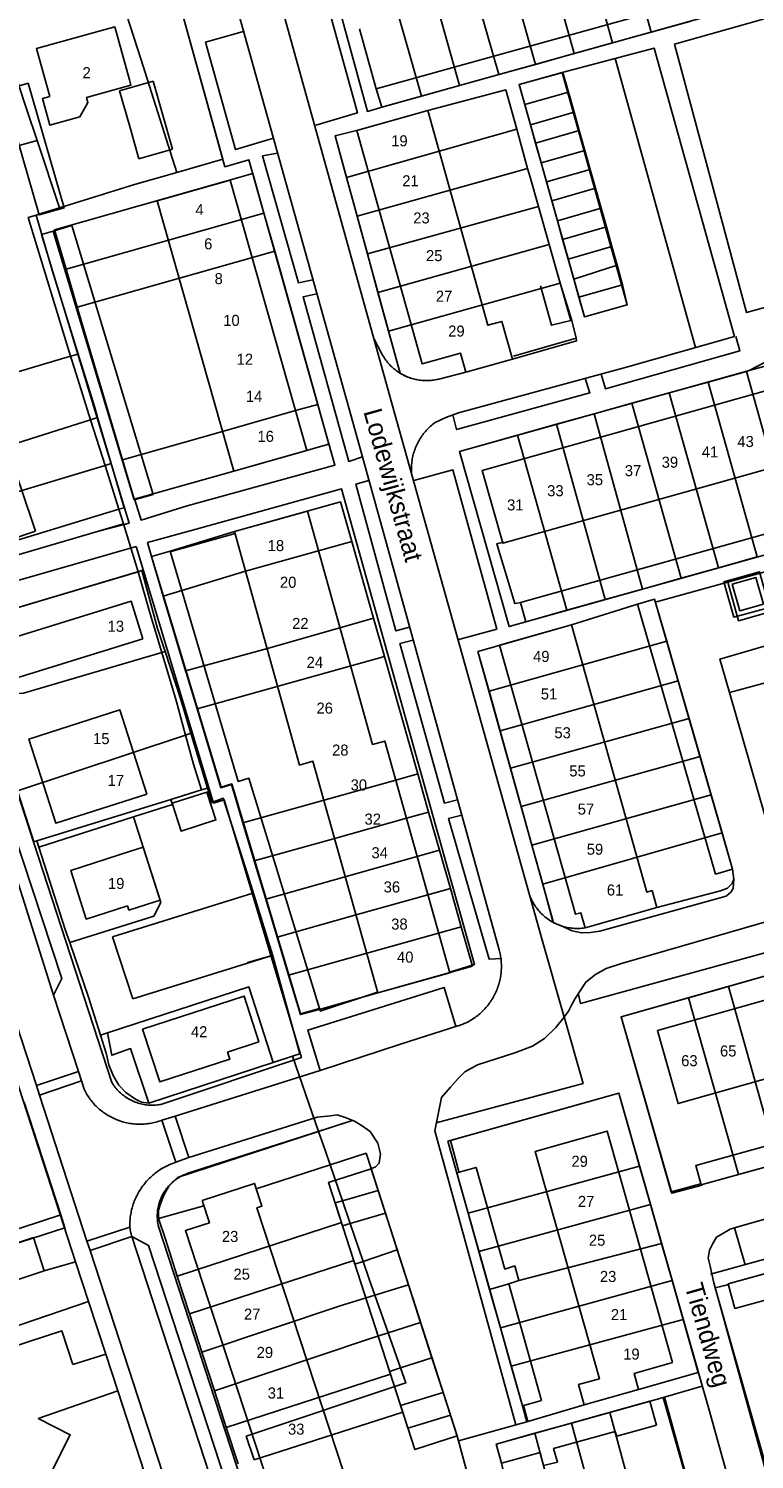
# Model space of a CAD drawing. Extents: x 123992 to 125854, y 449108 to 451911.
# Tile 124 of 175: x 125312 to 125411, y 450633 to 450827. Entities that reach past the tile are written whole.
import ezdxf
from ezdxf.enums import TextEntityAlignment as Align

# ---------------------------------------------------------------- set-up
doc = ezdxf.new("R2010")
doc.units = 0
for name, color, linetype in [('DEFAULT_113', 2, 'CONTINUOUS'), ('DEFAULT_117', 3, 'CONTINUOUS'), ('DEFAULT_21', 8, 'CONTINUOUS'), ('DEFAULT_22', 8, 'CONTINUOUS'), ('DEFAULT_4', 1, 'CONTINUOUS'), ('DEFAULT_6', 1, 'CONTINUOUS'), ('DEFAULT_79', 9, 'CONTINUOUS'), ('DEFAULT_80', 9, 'CONTINUOUS'), ('DEFAULT_99', 9, 'CONTINUOUS')]:
    doc.layers.add(name, color=color, linetype=linetype)

msp = doc.modelspace()

# ---------------------------------------------------------------- linework, layer by layer
at = {"layer": 'DEFAULT_21'}
for points in [[(125390.26, 450850.157), (125396.803, 450826.565)], [(125385, 450848.72), (125391.523, 450825.097)], [(125374.423, 450845.831), (125381.085, 450822.196)], [(125379.738, 450847.283), (125386.342, 450823.657)], [(125369.335, 450844.441), (125376.105, 450820.811)], [(125358.889, 450841.587), (125351.794, 450839.649), (125358.297, 450815.803), (125360.435, 450816.427), (125365.638, 450817.901)], [(125358.889, 450841.587), (125365.638, 450817.901)], [(125364.153, 450843.025), (125370.763, 450819.326)], [(125324.667, 450831.948), (125325.944, 450832.08), (125328.561, 450832.646), (125330.3, 450832.909), (125331.18, 450832.791), (125332.06, 450832.533), (125332.401, 450831.974), (125338.678, 450809.339), (125332.432, 450807.544)], [(125324.667, 450831.948), (125327.569, 450822.931), (125332.432, 450807.544)], [(125307.375, 450830.162), (125312.1, 450816.011), (125313.478, 450811.866)], [(125396.803, 450826.565), (125402.015, 450828.014)], [(125391.523, 450825.097), (125396.803, 450826.565)], [(125386.342, 450823.657), (125391.523, 450825.097)], [(125376.105, 450820.811), (125381.085, 450822.196)], [(125381.085, 450822.196), (125386.342, 450823.657)], [(125370.763, 450819.326), (125376.105, 450820.811)], [(125385.56, 450818.443), (125384.81, 450821.11), (125378.869, 450819.441), (125379.629, 450816.737)], [(125378.546, 450813.402), (125377.068, 450818.733), (125366.483, 450815.938), (125357.003, 450813.262), (125353.906, 450812.495), (125355.453, 450806.842)], [(125365.638, 450817.901), (125370.763, 450819.326)], [(125379.629, 450816.737), (125385.56, 450818.443)], [(125385.56, 450818.443), (125386.331, 450815.702)], [(125379.629, 450816.737), (125380.4, 450813.996)], [(125380.4, 450813.996), (125386.331, 450815.702)], [(125386.331, 450815.702), (125387.027, 450813.229)], [(125355.453, 450806.842), (125378.546, 450813.402)], [(125378.546, 450813.402), (125380.031, 450808.05)], [(125380.4, 450813.996), (125381.096, 450811.522)], [(125381.096, 450811.522), (125387.027, 450813.229)], [(125387.027, 450813.229), (125387.787, 450810.527)], [(125313.478, 450811.866), (125311.052, 450811.168), (125311.128, 450810.899), (125309.415, 450810.432)], [(125313.478, 450811.866), (125316.511, 450802.743)], [(125381.096, 450811.522), (125381.856, 450808.821)], [(125381.856, 450808.821), (125387.787, 450810.527)], [(125387.787, 450810.527), (125388.511, 450807.951)], [(125381.856, 450808.821), (125382.58, 450806.245)], [(125344.253, 450802.027), (125342.75, 450807.37), (125315.821, 450799.735), (125317.397, 450794.414)], [(125316.511, 450802.743), (125326.705, 450805.899), (125332.432, 450807.544)], [(125355.453, 450806.842), (125356.886, 450801.604)], [(125356.886, 450801.604), (125380.031, 450808.05)], [(125380.031, 450808.05), (125380.351, 450806.894), (125381.488, 450802.916)], [(125382.58, 450806.245), (125388.511, 450807.951)], [(125388.511, 450807.951), (125389.233, 450805.384)], [(125382.58, 450806.245), (125383.302, 450803.677)], [(125383.302, 450803.677), (125389.233, 450805.384)], [(125389.233, 450805.384), (125389.993, 450802.682)], [(125313.328, 450801.757), (125313.72, 450801.878), (125316.511, 450802.743)], [(125358.292, 450796.467), (125381.488, 450802.916)], [(125381.488, 450802.916), (125382.961, 450797.76)], [(125383.302, 450803.677), (125384.062, 450800.976)], [(125384.062, 450800.976), (125389.993, 450802.682)], [(125389.993, 450802.682), (125390.709, 450800.138)], [(125312.274, 450801.425), (125318.027, 450782.593)], [(125344.253, 450802.027), (125317.397, 450794.414)], [(125345.715, 450796.829), (125344.253, 450802.027)], [(125356.886, 450801.604), (125358.292, 450796.467)], [(125384.062, 450800.976), (125384.778, 450798.432)], [(125384.778, 450798.432), (125390.709, 450800.138)], [(125390.709, 450800.138), (125391.453, 450797.491)], [(125318.931, 450789.235), (125345.715, 450796.829)], [(125351.556, 450776.071), (125345.715, 450796.829)], [(125359.718, 450791.254), (125382.961, 450797.76)], [(125382.961, 450797.76), (125384.456, 450792.526)], [(125384.778, 450798.432), (125385.522, 450795.785)], [(125385.522, 450795.785), (125391.453, 450797.491)], [(125391.453, 450797.491), (125392.173, 450794.931)], [(125358.292, 450796.467), (125359.718, 450791.254)], [(125385.522, 450795.785), (125386.294, 450793.04)], [(125386.294, 450793.04), (125392.173, 450794.931)], [(125392.173, 450794.931), (125392.914, 450792.297)], [(125317.397, 450794.414), (125318.931, 450789.235)], [(125386.294, 450793.04), (125386.983, 450790.59)], [(125359.718, 450791.254), (125361.153, 450786.01)], [(125361.153, 450786.01), (125384.456, 450792.526)], [(125367.968, 450779.488), (125371.839, 450780.459), (125377.967, 450782.219), (125386.673, 450784.684), (125386.601, 450785.047), (125386.037, 450787.464), (125384.456, 450792.526)], [(125386.983, 450790.59), (125387.727, 450787.944), (125393.553, 450789.582), (125392.914, 450792.297)], [(125386.983, 450790.59), (125392.914, 450792.297)], [(125318.931, 450789.235), (125325.058, 450768.553)], [(125361.153, 450786.01), (125362.715, 450780.302)], [(125294.083, 450775.166), (125294.316, 450775.26), (125308.758, 450779.827), (125318.027, 450782.593)], [(125318.027, 450782.593), (125319.048, 450782.897)], [(125318.027, 450782.593), (125318.532, 450780.94), (125320.735, 450773.987)], [(125409.736, 450780.546), (125410.076, 450780.641), (125414.751, 450781.91)], [(125362.715, 450780.302), (125362.887, 450780.2), (125363.061, 450780.102), (125363.239, 450780.01), (125363.419, 450779.923), (125363.601, 450779.841), (125363.786, 450779.765), (125363.973, 450779.694), (125364.162, 450779.628), (125364.353, 450779.568), (125364.545, 450779.514), (125364.739, 450779.465), (125364.935, 450779.422), (125365.131, 450779.385), (125365.329, 450779.354), (125365.527, 450779.328), (125365.726, 450779.308), (125365.926, 450779.294), (125366.125, 450779.286), (125366.325, 450779.283), (125366.525, 450779.287), (125366.725, 450779.296), (125366.925, 450779.311), (125367.123, 450779.332), (125367.322, 450779.359), (125367.519, 450779.391), (125367.715, 450779.43), (125367.91, 450779.474), (125367.968, 450779.488)], [(125404.542, 450779.098), (125409.736, 450780.546)], [(125409.736, 450780.546), (125416.376, 450756.824)], [(125394.185, 450776.211), (125399.212, 450777.612)], [(125399.212, 450777.612), (125404.542, 450779.098)], [(125399.212, 450777.612), (125405.921, 450753.898)], [(125404.542, 450779.098), (125411.164, 450755.365)], [(125348.545, 450775.217), (125351.556, 450776.071)], [(125353.073, 450770.68), (125351.556, 450776.071)], [(125389.036, 450774.775), (125394.185, 450776.211)], [(125394.185, 450776.211), (125400.868, 450752.484)], [(125296.498, 450766.541), (125307.119, 450769.675), (125320.735, 450773.987)], [(125320.735, 450773.987), (125321.686, 450774.288)], [(125320.735, 450773.987), (125322.704, 450767.775)], [(125348.545, 450775.217), (125338.623, 450772.402)], [(125383.966, 450773.362), (125389.036, 450774.775)], [(125389.036, 450774.775), (125395.619, 450751.015)], [(125338.623, 450772.402), (125325.058, 450768.553)], [(125378.644, 450771.878), (125370.782, 450769.686), (125377.544, 450745.92), (125379.796, 450746.575), (125385.363, 450748.145)], [(125378.644, 450771.878), (125383.966, 450773.362)], [(125378.644, 450771.878), (125385.363, 450748.145)], [(125383.966, 450773.362), (125390.537, 450749.593)], [(125325.058, 450768.553), (125326.642, 450763.207), (125340.151, 450767.014), (125353.073, 450770.68)], [(125298.513, 450760.572), (125308.559, 450763.543), (125322.704, 450767.775)], [(125322.704, 450767.775), (125323.535, 450768.024)], [(125322.704, 450767.775), (125324.587, 450761.832)], [(125328.993, 450755.418), (125331.533, 450756.153), (125340.265, 450758.797), (125354.659, 450762.835), (125356.183, 450757.467)], [(125300.548, 450754.545), (125324.587, 450761.832)], [(125301.138, 450752.798), (125301.576, 450752.933), (125325.195, 450759.866)], [(125330.602, 450750.033), (125341.76, 450753.431), (125356.183, 450757.467)], [(125356.183, 450757.467), (125359.133, 450747.073)], [(125330.602, 450750.033), (125328.993, 450755.418)], [(125405.921, 450753.898), (125411.164, 450755.365)], [(125303.354, 450746.253), (125303.7, 450746.363), (125327.206, 450753.361)], [(125327.206, 450753.361), (125328.831, 450747.658), (125330.404, 450742.412)], [(125395.619, 450751.015), (125400.868, 450752.484)], [(125400.868, 450752.484), (125405.921, 450753.898)], [(125412.826, 450748.526), (125411.475, 450753.355), (125406.66, 450752.006), (125408.004, 450747.207), (125412.826, 450748.526)], [(125390.537, 450749.593), (125395.619, 450751.015)], [(125333.629, 450739.901), (125330.602, 450750.033)], [(125398.898, 450743.944), (125397.258, 450749.621), (125394.948, 450748.954), (125385.979, 450746.166), (125376.17, 450743.339), (125373.294, 450742.533), (125374.791, 450737.149)], [(125385.363, 450748.145), (125390.537, 450749.593)], [(125359.133, 450747.073), (125344.755, 450742.954)], [(125359.133, 450747.073), (125360.609, 450741.873)], [(125330.404, 450742.412), (125330.831, 450742.538)], [(125333.629, 450739.901), (125344.755, 450742.954)], [(125374.791, 450737.149), (125398.898, 450743.944)], [(125398.898, 450743.944), (125400.459, 450738.538)], [(125306.657, 450736.512), (125311.643, 450736.866), (125330.404, 450742.412)], [(125330.404, 450742.412), (125332.365, 450735.87), (125333.626, 450731.211)], [(125335.179, 450734.739), (125360.609, 450741.873)], [(125360.609, 450741.873), (125365.131, 450725.939)], [(125333.688, 450739.704), (125333.629, 450739.901)], [(125335.179, 450734.739), (125333.688, 450739.704)], [(125374.791, 450737.149), (125376.287, 450731.77)], [(125376.287, 450731.77), (125400.459, 450738.538)], [(125400.459, 450738.538), (125401.924, 450733.463)], [(125341.397, 450719.284), (125339.837, 450724.478), (125338.39, 450724.044), (125335.179, 450734.739)], [(125377.697, 450726.7), (125401.924, 450733.463)], [(125401.924, 450733.463), (125403.419, 450728.289)], [(125310.821, 450723.636), (125333.626, 450731.211)], [(125333.626, 450731.211), (125334.344, 450731.45)], [(125333.626, 450731.211), (125334.702, 450727.237), (125335.781, 450723.761)], [(125376.287, 450731.77), (125377.697, 450726.7)], [(125379.14, 450721.512), (125403.419, 450728.289)], [(125403.419, 450728.289), (125404.913, 450723.113)], [(125362.131, 450725.098), (125352.235, 450722.323)], [(125362.131, 450725.098), (125365.131, 450725.939)], [(125365.131, 450725.939), (125366.602, 450720.756)], [(125377.697, 450726.7), (125379.14, 450721.512)], [(125310.821, 450723.636), (125313.047, 450716.738), (125313.454, 450716.864)], [(125310.821, 450723.636), (125313.047, 450716.738), (125313.454, 450716.864)], [(125331.627, 450722.478), (125335.781, 450723.761)], [(125335.781, 450723.761), (125336.574, 450724.006)], [(125380.605, 450716.244), (125404.913, 450723.113)], [(125404.913, 450723.113), (125406.408, 450717.936)], [(125313.454, 450716.864), (125331.627, 450722.478)], [(125326.569, 450720.101), (125331.847, 450721.792), (125331.627, 450722.478)], [(125352.235, 450722.323), (125341.397, 450719.284)], [(125379.14, 450721.512), (125380.605, 450716.244)], [(125313.733, 450715.987), (125326.569, 450720.101)], [(125326.569, 450720.101), (125330.277, 450708.475), (125329.308, 450706.611), (125317.9, 450703.054)], [(125342.947, 450714.12), (125341.397, 450719.284)], [(125363.586, 450719.91), (125353.69, 450717.134)], [(125363.586, 450719.91), (125366.602, 450720.756)], [(125366.602, 450720.756), (125368.074, 450715.57)], [(125382.076, 450710.952), (125406.408, 450717.936)], [(125382.076, 450710.952), (125383.514, 450705.782), (125383.997, 450705.546), (125384.496, 450705.348), (125386.067, 450704.648), (125387.318, 450704.351), (125388.569, 450704.412), (125389.819, 450704.591), (125406.959, 450709.369), (125407.613, 450709.906), (125407.91, 450710.382), (125408.014, 450711.672), (125407.831, 450713.01), (125406.408, 450717.936)], [(125313.454, 450716.864), (125313.733, 450715.987)], [(125313.454, 450716.864), (125313.733, 450715.987)], [(125313.733, 450715.987), (125317.282, 450704.846), (125317.9, 450703.054)], [(125313.733, 450715.987), (125317.282, 450704.846), (125317.9, 450703.054)], [(125353.69, 450717.134), (125342.947, 450714.12)], [(125344.498, 450708.956), (125368.074, 450715.57)], [(125368.074, 450715.57), (125369.545, 450710.388)], [(125380.605, 450716.244), (125382.076, 450710.952)], [(125344.498, 450708.956), (125342.947, 450714.12)], [(125366.497, 450709.533), (125356.6, 450706.757)], [(125366.497, 450709.533), (125369.545, 450710.388)], [(125369.545, 450710.388), (125371.016, 450705.204)], [(125346.047, 450703.797), (125344.498, 450708.956)], [(125356.6, 450706.757), (125346.047, 450703.797)], [(125347.597, 450698.635), (125346.047, 450703.797)], [(125367.952, 450704.345), (125358.055, 450701.569)], [(125367.952, 450704.345), (125371.016, 450705.204)], [(125371.016, 450705.204), (125372.542, 450699.828)], [(125317.9, 450703.054), (125320.459, 450695.639), (125322.08, 450690.486)], [(125317.9, 450703.054), (125320.459, 450695.639), (125322.08, 450690.486)], [(125358.055, 450701.569), (125347.597, 450698.635)], [(125372.542, 450699.828), (125359.709, 450696.229), (125351.946, 450694.011), (125349.203, 450693.285), (125347.597, 450698.635)], [(125407.276, 450697.11), (125412.367, 450698.556)], [(125323.012, 450690.789), (125342.216, 450697.045), (125345.491, 450686.774)], [(125401.874, 450695.575), (125407.276, 450697.11)], [(125407.276, 450697.11), (125414.008, 450673.059)], [(125401.874, 450695.575), (125392.72, 450692.975), (125399.525, 450669.256), (125403.545, 450670.313), (125403.585, 450670.168), (125408.638, 450671.57)], [(125401.874, 450695.575), (125408.638, 450671.57)], [(125322.08, 450690.486), (125323.012, 450690.789)], [(125322.08, 450690.486), (125322.852, 450688.03), (125323.215, 450686.472), (125323.777, 450685.035), (125324.56, 450683.717), (125325.521, 450682.7), (125326.822, 450681.784), (125327.622, 450681.395), (125328.627, 450681.281)], [(125322.08, 450690.486), (125322.852, 450688.03), (125323.215, 450686.472), (125323.777, 450685.035), (125324.56, 450683.717), (125325.521, 450682.7), (125326.822, 450681.784), (125327.622, 450681.395), (125328.627, 450681.281)], [(125323.012, 450690.789), (125323.594, 450687.769), (125326.153, 450688.665), (125328.627, 450681.281)], [(125328.627, 450681.281), (125345.491, 450686.774)], [(125328.627, 450681.281), (125345.491, 450686.774)], [(125345.491, 450686.774), (125348.112, 450687.628)], [(125345.491, 450686.774), (125348.112, 450687.628)], [(125371.968, 450666.327), (125369.212, 450676.12), (125392.382, 450682.642), (125395.207, 450672.732)], [(125311.742, 450681.401), (125316.683, 450666.136)], [(125311.742, 450681.401), (125316.683, 450666.136)], [(125351.66, 450677.436), (125356.236, 450678.933), (125356.55, 450678.809), (125357.57, 450678.192), (125358.671, 450677.415), (125359.694, 450675.839), (125360.057, 450674.38), (125359.899, 450673.141), (125359.321, 450672.6), (125358.78, 450672.378)], [(125351.66, 450677.436), (125332.539, 450671.185), (125331.362, 450670.022), (125330.705, 450668.863), (125330.228, 450667.623), (125329.95, 450666.743), (125329.952, 450665.624)], [(125351.66, 450677.436), (125332.539, 450671.185), (125331.362, 450670.022), (125330.705, 450668.863), (125330.228, 450667.623), (125329.95, 450666.743), (125329.952, 450665.624)], [(125329.952, 450665.624), (125336.107, 450667.333), (125335.874, 450668.043), (125342.98, 450670.37), (125343.212, 450669.661), (125353.221, 450672.889)], [(125353.221, 450672.889), (125358.108, 450674.464), (125358.78, 450672.378)], [(125371.968, 450666.327), (125395.207, 450672.732)], [(125395.207, 450672.732), (125396.697, 450667.503)], [(125408.638, 450671.57), (125414.008, 450673.059)], [(125358.78, 450672.378), (125359.734, 450669.419)], [(125354.899, 450668.01), (125359.734, 450669.419)], [(125359.734, 450669.419), (125360.724, 450666.35)], [(125354.899, 450668.01), (125353.93, 450667.728), (125354.784, 450665.078)], [(125373.429, 450661.135), (125396.697, 450667.503)], [(125396.697, 450667.503), (125398.198, 450662.237)], [(125316.683, 450666.136), (125287.271, 450656.474)], [(125316.683, 450666.136), (125317.256, 450664.367), (125287.8, 450654.851), (125287.271, 450656.474)], [(125316.683, 450666.136), (125317.256, 450664.367), (125287.8, 450654.851), (125287.271, 450656.474)], [(125329.952, 450665.624), (125330.877, 450662.828), (125332.5, 450657.805)], [(125329.952, 450665.624), (125330.877, 450662.828), (125332.5, 450657.805)], [(125332.5, 450657.805), (125354.784, 450665.078)], [(125354.784, 450665.078), (125354.933, 450664.618), (125355.954, 450664.924)], [(125355.954, 450664.924), (125360.724, 450666.35)], [(125360.724, 450666.35), (125362.33, 450661.368)], [(125371.968, 450666.327), (125373.429, 450661.135)], [(125357.706, 450659.802), (125362.33, 450661.368)], [(125362.33, 450661.368), (125363.855, 450656.639)], [(125373.429, 450661.135), (125374.873, 450656.004)], [(125374.873, 450656.004), (125377.472, 450656.735), (125378.836, 450657.186), (125398.198, 450662.237)], [(125398.198, 450662.237), (125399.629, 450657.22)], [(125334.162, 450652.661), (125356.449, 450659.914), (125356.606, 450659.429), (125357.706, 450659.802)], [(125332.5, 450657.805), (125334.162, 450652.661)], [(125332.5, 450657.805), (125334.162, 450652.661)], [(125376.337, 450650.798), (125399.629, 450657.22)], [(125399.629, 450657.22), (125401.135, 450651.934)], [(125419.947, 450631.614), (125413.033, 450629.729), (125405.481, 450656.191), (125407.261, 450656.65), (125407.227, 450656.774), (125412.619, 450658.255)], [(125335.838, 450647.475), (125354.599, 450653.766), (125359.297, 450655.224)], [(125359.297, 450655.224), (125363.855, 450656.639)], [(125363.855, 450656.639), (125365.502, 450651.529)], [(125374.873, 450656.004), (125376.337, 450650.798)], [(125334.162, 450652.661), (125335.838, 450647.475)], [(125334.162, 450652.661), (125335.838, 450647.475)], [(125361.104, 450650.111), (125365.502, 450651.529)], [(125365.502, 450651.529), (125367.049, 450646.732)], [(125377.808, 450645.573), (125379.316, 450640.212), (125379.46, 450640.253), (125380.069, 450638.088), (125387.715, 450640.345), (125395.077, 450642.426), (125403.187, 450644.738), (125401.135, 450651.934)], [(125377.808, 450645.573), (125401.135, 450651.934)], [(125337.524, 450642.257), (125358.596, 450649.302), (125361.104, 450650.111)], [(125376.337, 450650.798), (125377.808, 450645.573)], [(125335.838, 450647.475), (125337.524, 450642.257)], [(125335.838, 450647.475), (125337.524, 450642.257)], [(125362.789, 450645.339), (125367.049, 450646.732)], [(125367.049, 450646.732), (125368.564, 450642.033)], [(125339.134, 450637.277), (125361.421, 450644.494), (125361.305, 450644.854), (125362.789, 450645.339)], [(125337.524, 450642.257), (125339.134, 450637.277)], [(125337.524, 450642.257), (125339.134, 450637.277)], [(125368.564, 450642.033), (125362.792, 450640.243), (125363.077, 450639.357)], [(125368.564, 450642.033), (125369.564, 450638.93)], [(125391.16, 450639.296), (125398.596, 450641.36), (125405.256, 450617.26)], [(125342.915, 450632.867), (125363.077, 450639.357)], [(125346.146, 450623.144), (125372.027, 450630.448), (125370.628, 450635.455), (125370.459, 450636.105), (125369.564, 450638.93)], [(125363.077, 450639.357), (125363.782, 450637.17), (125369.564, 450638.93)], [(125380.989, 450636.472), (125386.004, 450637.864)], [(125386.004, 450637.864), (125391.16, 450639.296)], [(125386.004, 450637.864), (125391.759, 450616.635), (125393.392, 450610.406)], [(125391.16, 450639.296), (125398.253, 450613.214)], [(125339.134, 450637.277), (125340.736, 450632.319)], [(125339.134, 450637.277), (125340.736, 450632.319)], [(125380.989, 450636.472), (125375.768, 450635.023), (125376.491, 450632.417), (125377.03, 450630.154)], [(125380.989, 450636.472), (125382.195, 450632.127), (125386.101, 450617.524), (125388.753, 450607.726)]]:
    msp.add_lwpolyline(points, dxfattribs=at)
at = {"layer": 'DEFAULT_22'}
for points in [[(125312.274, 450801.425), (125313.328, 450801.757)], [(125313.328, 450801.757), (125315.541, 450794.267), (125319.048, 450782.897)], [(125319.048, 450782.897), (125321.291, 450775.628), (125321.686, 450774.288)], [(125321.686, 450774.288), (125323.535, 450768.024)], [(125323.535, 450768.024), (125325.302, 450762.035), (125324.587, 450761.832)], [(125324.587, 450761.832), (125325.195, 450759.866)], [(125325.195, 450759.866), (125327.206, 450753.361)], [(125327.206, 450753.361), (125327.7, 450753.508), (125329.799, 450745.674), (125330.831, 450742.538)], [(125330.831, 450742.538), (125332.973, 450736.027), (125334.344, 450731.45)], [(125334.344, 450731.45), (125336.574, 450724.006)], [(125336.574, 450724.006), (125337.166, 450722.033), (125338.713, 450722.63), (125342.066, 450712.209), (125342.52, 450710.733)], [(125342.52, 450710.733), (125345.392, 450701.388), (125349.123, 450687.957), (125348.112, 450687.628)], [(125348.112, 450687.628), (125351.66, 450677.436)], [(125348.112, 450687.628), (125351.66, 450677.436)], [(125351.66, 450677.436), (125352.553, 450674.87), (125353.221, 450672.889)], [(125353.221, 450672.889), (125354.899, 450668.01)], [(125354.899, 450668.01), (125355.954, 450664.924)], [(125355.954, 450664.924), (125357.706, 450659.802)], [(125357.706, 450659.802), (125358.479, 450657.542), (125359.297, 450655.224)], [(125359.297, 450655.224), (125361.104, 450650.111)], [(125361.104, 450650.111), (125362.789, 450645.339)], [(125362.789, 450645.339), (125363.506, 450643.31), (125341.847, 450636.083), (125342.915, 450632.867)]]:
    msp.add_lwpolyline(points, dxfattribs=at)
at = {"layer": 'DEFAULT_4'}
for points in [[(125325.991, 450820.092), (125324.012, 450827.263), (125313.393, 450824.334), (125315.183, 450817.847)], [(125308.896, 450818.664), (125312.269, 450819.634), (125317.131, 450802.729), (125313.757, 450801.759), (125309.418, 450816.849)], [(125315.183, 450817.847), (125314.19, 450817.573), (125315.188, 450813.958), (125319.295, 450815.091), (125320.376, 450817.038), (125320.192, 450817.704), (125326.193, 450819.36), (125325.991, 450820.092)], [(125377.967, 450782.219), (125376.538, 450787.328), (125374.636, 450786.796), (125366.483, 450815.938), (125356.848, 450813.243), (125365.708, 450781.574), (125370.916, 450783.031), (125371.639, 450780.448), (125377.967, 450782.219)], [(125350.073, 450769.829), (125340.151, 450767.014), (125329.752, 450803.685), (125339.676, 450806.499), (125350.073, 450769.829)], [(125329.204, 450763.833), (125326.659, 450763.108), (125315.637, 450799.577), (125318.177, 450800.335), (125329.204, 450763.833)], [(125423.795, 450770.459), (125420.999, 450780.352), (125373.874, 450767.107), (125376.671, 450757.215), (125423.795, 450770.459)], [(125313.239, 450758.883), (125307.246, 450776.637), (125299.849, 450774.141), (125305.841, 450756.386), (125313.239, 450758.883)], [(125369.461, 450698.964), (125360.649, 450730.383), (125359.001, 450729.924), (125350.182, 450761.579), (125340.265, 450758.797), (125349.086, 450727.136), (125350.898, 450727.644), (125359.709, 450696.229), (125369.461, 450698.964)], [(125351.769, 450694.106), (125349.225, 450693.388), (125339.876, 450724.573), (125338.443, 450724.139), (125328.993, 450755.418), (125331.533, 450756.153), (125340.762, 450724.906), (125342.209, 450725.338), (125351.769, 450694.106)], [(125327.825, 450744.245), (125326.242, 450749.356), (125308.861, 450743.973), (125310.444, 450738.862), (125327.825, 450744.245)], [(125397.574, 450707.791), (125387.815, 450705.036), (125387.236, 450707.09), (125386.503, 450706.883), (125376.195, 450743.406), (125385.974, 450746.166), (125396.208, 450709.907), (125396.92, 450710.108), (125397.574, 450707.791)], [(125328.367, 450723.198), (125324.711, 450734.607), (125312.374, 450730.654), (125316.03, 450719.244), (125328.367, 450723.198)], [(125331.792, 450721.966), (125336.523, 450723.472), (125337.735, 450719.691), (125333.004, 450718.185), (125331.792, 450721.966)], [(125326.165, 450715.444), (125318.035, 450712.851), (125320.143, 450706.242), (125325.726, 450708.022), (125325.926, 450707.463), (125328.454, 450708.269)], [(125326.165, 450715.444), (125327.87, 450715.988), (125330.159, 450708.813), (125328.454, 450708.269)], [(125323.697, 450703.814), (125342.732, 450709.752)], [(125345.251, 450701.248), (125342.732, 450709.752)], [(125323.697, 450703.814), (125326.468, 450695.409)], [(125345.251, 450701.248), (125326.468, 450695.409)], [(125426.728, 450688.624), (125423.943, 450698.53), (125397.645, 450691.126), (125400.433, 450681.21), (125426.728, 450688.624)], [(125343.547, 450689.58), (125341.569, 450695.783), (125327.792, 450691.295), (125330.118, 450684.155), (125339.635, 450687.255), (125339.326, 450688.205), (125343.547, 450689.58)], [(125399.685, 450646.077), (125390.805, 450677.484), (125381.048, 450674.726), (125389.771, 450643.876), (125386.943, 450643.076), (125387.715, 450640.345), (125395.077, 450642.426), (125394.462, 450644.601), (125399.685, 450646.077)], [(125356.684, 450628.346), (125349.667, 450626.048), (125348.752, 450628.843), (125345.458, 450627.764), (125333.597, 450663.983), (125336.855, 450665.049), (125335.874, 450668.043), (125342.98, 450670.37), (125343.989, 450667.288), (125343.3, 450667.062), (125355.025, 450631.258), (125355.662, 450631.467), (125356.684, 450628.346)]]:
    msp.add_lwpolyline(points, dxfattribs=at)
at = {"layer": 'DEFAULT_6'}
for points in [[(125407.447, 450829.524), (125406.751, 450832.027), (125359.472, 450818.885), (125360.263, 450816.407), (125407.447, 450829.524)], [(125393.553, 450789.582), (125387.727, 450787.944), (125378.869, 450819.441), (125384.694, 450821.079), (125393.553, 450789.582)], [(125326.053, 450813.765), (125324.676, 450818.619), (125329.219, 450819.907)], [(125331.835, 450810.681), (125329.219, 450819.907)], [(125326.053, 450813.765), (125327.293, 450809.393)], [(125327.293, 450809.393), (125331.835, 450810.681)], [(125381.786, 450792.163), (125383.279, 450786.806), (125385.873, 450787.436), (125384.406, 450792.704)], [(125426.811, 450759.744), (125426.086, 450762.334), (125379.064, 450749.174), (125379.789, 450746.585), (125426.811, 450759.744)], [(125412.013, 450748.946), (125410.997, 450752.577), (125407.79, 450751.679), (125408.801, 450748.068), (125412.013, 450748.946)], [(125407.831, 450713.01), (125405.522, 450712.343), (125394.948, 450748.954), (125397.258, 450749.621), (125407.831, 450713.01)], [(125429.938, 450677.478), (125429.201, 450680.136), (125402.848, 450672.826), (125403.585, 450670.168), (125429.938, 450677.478)], [(125370.471, 450636.117), (125364.72, 450634.262), (125353.033, 450670.51), (125358.785, 450672.364), (125370.471, 450636.117)], [(125381.916, 450640.943), (125379.316, 450640.212), (125370.424, 450671.813), (125373.068, 450672.557), (125376.954, 450658.748), (125378.274, 450659.183), (125378.836, 450657.186), (125377.472, 450656.735), (125381.916, 450640.943)], [(125434.09, 450661.411), (125433.39, 450663.962), (125407.227, 450656.774), (125408.15, 450653.415), (125413.761, 450654.956), (125413.585, 450655.777), (125434.09, 450661.411)], [(125397.532, 450637.562), (125396.63, 450640.814), (125375.768, 450635.023), (125376.491, 450632.417), (125381.712, 450633.866), (125382.195, 450632.127), (125384.068, 450632.57), (125383.557, 450634.411), (125391.898, 450636.727), (125392.142, 450636.066), (125397.532, 450637.562)]]:
    msp.add_lwpolyline(points, dxfattribs=at)
at = {"layer": 'DEFAULT_79'}
for points in [[(125315.68, 450695.898), (125306.981, 450723.458)], [(125313.377, 450683.655), (125319.089, 450685.556)], [(125313.78, 450682.363), (125319.482, 450684.287)], [(125332.307, 450673.252), (125330.419, 450678.96)], [(125334.068, 450673.908), (125332.209, 450679.503)], [(125326.053, 450664.45), (125320.23, 450662.549)], [(125320.672, 450661.27), (125326.34, 450663.161)], [(125326.34, 450663.161), (125340.41, 450620.074)], [(125318.696, 450659.734), (125320.451, 450654.36)], [(125322.796, 450647.189), (125324.411, 450642.231)]]:
    msp.add_lwpolyline(points, dxfattribs=at)
at = {"layer": 'DEFAULT_80'}
for points in [[(125357.24, 450827.002), (125359.495, 450818.854)], [(125378.091, 450782.611), (125386.601, 450785.047), (125386.037, 450787.464)], [(125331.653, 450756.123), (125340.33, 450758.566)], [(125303.7, 450746.363), (125327.881, 450753.562)], [(125342.038, 450700.346), (125345.195, 450701.232)]]:
    msp.add_lwpolyline(points, dxfattribs=at)
at = {"layer": 'DEFAULT_99'}
for points in [[(125407.581, 450829.576), (125419.487, 450833.018), (125412.764, 450856.305), (125351.794, 450839.649), (125358.297, 450815.803), (125360.435, 450816.427)], [(125285.971, 450810.393), (125281.275, 450825.105), (125285.419, 450827.894), (125330.3, 450832.909), (125331.18, 450832.791), (125332.06, 450832.533), (125332.401, 450831.974), (125338.964, 450808.307), (125342.22, 450809.254), (125353.875, 450767.831), (125333.826, 450762.279)], [(125373.222, 450686.459), (125378.286, 450688.112), (125380.683, 450688.976), (125382.32, 450690.039), (125383.876, 450691.521), (125384.993, 450692.922), (125381.953, 450703.548), (125361.699, 450775.871), (125346.392, 450830.895)], [(125347.299, 450828.408), (125352.952, 450829.979), (125356.938, 450815.62), (125351.285, 450813.949)], [(125427.88, 450793.528), (125424.195, 450806.889), (125422.277, 450806.525), (125421.393, 450809.201), (125423.451, 450809.825), (125420.672, 450819.611), (125422.97, 450820.356), (125420.191, 450830.621), (125399.935, 450824.944), (125409.72, 450788.533), (125427.88, 450793.528)], [(125340.8, 450829.129), (125356.608, 450772.543), (125376.163, 450702.048)], [(125341.606, 450826.698), (125336.332, 450825.208), (125340.378, 450810.629), (125345.552, 450812.198)], [(125367.496, 450773.617), (125368.949, 450774.281), (125370.671, 450774.921), (125393.445, 450781.105), (125408.088, 450785.273), (125397.218, 450824.378), (125384.694, 450821.079)], [(125391.898, 450822.977), (125402.798, 450783.767)], [(125362.73, 450780.248), (125353.906, 450812.495), (125357.003, 450813.262)], [(125285.971, 450810.393), (125286.696, 450802.279), (125287.504, 450794.798), (125323.631, 450684.054)], [(125350.908, 450792.946), (125348.929, 450792.561), (125344.077, 450809.777), (125346.095, 450810.161)], [(125322.009, 450758.93), (125325.962, 450759.931), (125314.081, 450799.095), (125315.637, 450799.577)], [(125357.609, 450768.933), (125355.753, 450768.335), (125349.573, 450790.644), (125351.431, 450791.073)], [(125407.187, 450751.93), (125408.635, 450746.72), (125414.197, 450748.265), (125417.379, 450749.136), (125419.883, 450749.9), (125428.921, 450752.404), (125443.044, 450756.23), (125433.404, 450789.663), (125420.339, 450785.979), (125410.076, 450780.641), (125370.782, 450769.686), (125377.544, 450745.92), (125379.802, 450746.564)], [(125367.624, 450678.573), (125387.562, 450683.952), (125385.005, 450692.979), (125385.563, 450693.739), (125385.981, 450694.54), (125386.499, 450695.46), (125387.057, 450696.38), (125387.934, 450697.701), (125389.251, 450698.723), (125390.689, 450699.545), (125392.786, 450700.229), (125415.46, 450706.772), (125421.113, 450708.203), (125412.439, 450738.32), (125407.425, 450736.97), (125406.116, 450741.515), (125436.64, 450750.402), (125426.412, 450787.71)], [(125318.696, 450659.734), (125289.011, 450751.051), (125290.388, 450751.496), (125287.726, 450760.934), (125280.19, 450778.104), (125275.659, 450786.57)], [(125390.018, 450780.175), (125390.593, 450778.161), (125408.831, 450783.316), (125408.288, 450785.273)], [(125359.216, 450784.909), (125360.263, 450782.924)], [(125360.263, 450782.924), (125360.359, 450782.749), (125360.46, 450782.576), (125360.566, 450782.407), (125360.677, 450782.24), (125360.793, 450782.077), (125360.914, 450781.918), (125361.039, 450781.762), (125361.169, 450781.61), (125361.303, 450781.461), (125361.441, 450781.317), (125361.584, 450781.177), (125361.731, 450781.041), (125361.881, 450780.909), (125362.035, 450780.782), (125362.193, 450780.659), (125362.355, 450780.541), (125362.52, 450780.428), (125362.688, 450780.319), (125362.859, 450780.216), (125363.033, 450780.118), (125363.21, 450780.025), (125363.39, 450779.937), (125363.572, 450779.854), (125363.756, 450779.777), (125363.943, 450779.705), (125364.132, 450779.638), (125364.322, 450779.578), (125364.514, 450779.522), (125364.708, 450779.473), (125364.903, 450779.429), (125365.099, 450779.391), (125365.297, 450779.358), (125365.495, 450779.332), (125365.694, 450779.311), (125365.893, 450779.296), (125366.093, 450779.287), (125366.293, 450779.283), (125366.493, 450779.286), (125366.693, 450779.294), (125366.892, 450779.308), (125367.091, 450779.328), (125367.29, 450779.354), (125367.487, 450779.386), (125367.684, 450779.423), (125367.879, 450779.467), (125367.967, 450779.488)], [(125367.967, 450779.488), (125371.839, 450780.459)], [(125369.884, 450774.629), (125370.396, 450772.643), (125388.475, 450777.637), (125387.858, 450779.588)], [(125367.496, 450773.617), (125367.335, 450773.498), (125367.178, 450773.375), (125367.023, 450773.248), (125366.872, 450773.117), (125366.725, 450772.982), (125366.58, 450772.843), (125366.44, 450772.701), (125366.303, 450772.555), (125366.17, 450772.406), (125366.041, 450772.253), (125365.915, 450772.097), (125365.794, 450771.938), (125365.677, 450771.776), (125365.564, 450771.611), (125365.456, 450771.443), (125365.351, 450771.272), (125365.251, 450771.099), (125365.156, 450770.923), (125365.065, 450770.745), (125364.979, 450770.565), (125364.897, 450770.382), (125364.82, 450770.198), (125364.748, 450770.011), (125364.681, 450769.823), (125364.618, 450769.633), (125364.561, 450769.441), (125364.508, 450769.248), (125364.46, 450769.054), (125364.417, 450768.859), (125364.38, 450768.662), (125364.347, 450768.465), (125364.319, 450768.267), (125364.297, 450768.068), (125364.279, 450767.869), (125364.267, 450767.669), (125364.26, 450767.47), (125364.258, 450767.27), (125364.261, 450767.07), (125364.269, 450766.87), (125364.282, 450766.67), (125364.285, 450766.638)], [(125284.907, 450772.504), (125286.636, 450767.241), (125288.692, 450761.124), (125291.431, 450751.534), (125295.234, 450739.263), (125313.377, 450683.655)], [(125364.569, 450765.733), (125369.886, 450767.186), (125375.866, 450745.557), (125370.532, 450744.126)], [(125334.253, 450758.927), (125354.781, 450764.596), (125372.839, 450700.066), (125369.436, 450699.053)], [(125364.018, 450745.828), (125362.155, 450745.328), (125356.738, 450765.22), (125358.497, 450765.732)], [(125326.73, 450763.13), (125327.575, 450760.359), (125333.826, 450762.279)], [(125334.253, 450758.927), (125328.471, 450757.335), (125328.993, 450755.418)], [(125326.924, 450756.79), (125302.622, 450749.837)], [(125326.924, 450756.79), (125337.422, 450721.976), (125338.866, 450722.421), (125349.345, 450687.443)], [(125379.157, 450749.181), (125378.297, 450749.039), (125375.843, 450757.127), (125376.742, 450757.369)], [(125397.526, 450749.26), (125427.472, 450757.536)], [(125385.984, 450746.166), (125394.948, 450748.954)], [(125370.51, 450722.427), (125368.737, 450721.981), (125362.698, 450743.61), (125364.505, 450744.077)], [(125383.48, 450705.905), (125373.294, 450742.533), (125376.17, 450743.339)], [(125407.425, 450736.97), (125416.071, 450706.948)], [(125308.773, 450722.58), (125316.809, 450698.17), (125315.68, 450695.898)], [(125376.535, 450700.894), (125374.796, 450700.81), (125369.301, 450719.864), (125371.09, 450720.335)], [(125397.574, 450707.788), (125406.196, 450710.07), (125407.167, 450710.441), (125407.761, 450711.075), (125408.014, 450711.672), (125407.831, 450713.01)], [(125380.395, 450709.276), (125380.472, 450709.091), (125380.555, 450708.909), (125380.642, 450708.73), (125380.735, 450708.552), (125380.833, 450708.378), (125380.936, 450708.207), (125381.044, 450708.038), (125381.157, 450707.873), (125381.275, 450707.712), (125381.397, 450707.553), (125381.524, 450707.399), (125381.655, 450707.248), (125381.791, 450707.101), (125381.93, 450706.958), (125382.074, 450706.819), (125382.222, 450706.684), (125382.374, 450706.554), (125382.529, 450706.428), (125382.688, 450706.307), (125382.851, 450706.19), (125383.017, 450706.078), (125383.186, 450705.972), (125383.358, 450705.87), (125383.533, 450705.773), (125383.711, 450705.681), (125383.891, 450705.594), (125384.074, 450705.513), (125384.259, 450705.437), (125384.446, 450705.367), (125384.635, 450705.302), (125384.826, 450705.242), (125385.018, 450705.188), (125385.212, 450705.14), (125385.408, 450705.097), (125385.604, 450705.06), (125385.802, 450705.029), (125386, 450705.003), (125386.199, 450704.984), (125386.399, 450704.97), (125386.599, 450704.962), (125386.799, 450704.96), (125386.999, 450704.963), (125387.198, 450704.973), (125387.398, 450704.988), (125387.597, 450705.009), (125387.795, 450705.035), (125387.812, 450705.038)], [(125386.938, 450696.02), (125387.206, 450694.774), (125415.808, 450702.656), (125414.779, 450706.575)], [(125370.576, 450691.741), (125370.766, 450691.804), (125370.954, 450691.871), (125371.141, 450691.942), (125371.326, 450692.018), (125371.509, 450692.099), (125371.69, 450692.183), (125371.87, 450692.272), (125372.047, 450692.365), (125372.221, 450692.463), (125372.394, 450692.564), (125372.564, 450692.669), (125372.731, 450692.779), (125372.896, 450692.892), (125373.058, 450693.01), (125373.217, 450693.131), (125373.373, 450693.255), (125373.527, 450693.384), (125373.677, 450693.516), (125373.824, 450693.651), (125373.968, 450693.791), (125374.108, 450693.933), (125374.245, 450694.079), (125374.379, 450694.227), (125374.509, 450694.379), (125374.635, 450694.534), (125374.758, 450694.692), (125374.876, 450694.853), (125374.991, 450695.017), (125375.102, 450695.183), (125375.21, 450695.352), (125375.313, 450695.523), (125375.412, 450695.697), (125375.507, 450695.873), (125375.597, 450696.052), (125375.684, 450696.232), (125375.766, 450696.414), (125375.844, 450696.598), (125375.917, 450696.785), (125375.986, 450696.972), (125376.051, 450697.162), (125376.111, 450697.352), (125376.166, 450697.544), (125376.217, 450697.738), (125376.263, 450697.932), (125376.305, 450698.128), (125376.342, 450698.325), (125376.374, 450698.522), (125376.402, 450698.72), (125376.425, 450698.919), (125376.443, 450699.118), (125376.457, 450699.317), (125376.466, 450699.517), (125376.47, 450699.717), (125376.469, 450699.917), (125376.464, 450700.117), (125376.454, 450700.317), (125376.439, 450700.516), (125376.42, 450700.715), (125376.395, 450700.914), (125376.366, 450701.112), (125376.333, 450701.309), (125376.294, 450701.505), (125376.252, 450701.7), (125376.204, 450701.895), (125376.163, 450702.048)], [(125429.938, 450677.478), (125431.971, 450677.939), (125426.402, 450697.428), (125425.042, 450702.157), (125392.72, 450692.975), (125399.584, 450669.049), (125403.719, 450670.137)], [(125315.68, 450695.898), (125319.089, 450685.556)], [(125370.281, 450691.647), (125368.686, 450696.961), (125350.189, 450691.186), (125351.89, 450685.704)], [(125351.769, 450694.106), (125351.892, 450693.746), (125359.674, 450696.325)], [(125351.89, 450685.704), (125362.93, 450689.319), (125370.576, 450691.741)], [(125330.278, 450681.103), (125349.345, 450687.443)], [(125378.448, 450637.634), (125367.446, 450677.494), (125368.337, 450682.011), (125369.574, 450683.434), (125370.59, 450684.615), (125371.488, 450685.496), (125373.222, 450686.459)], [(125319.089, 450685.556), (125319.482, 450684.287)], [(125319.482, 450684.287), (125319.855, 450683.142)], [(125332.209, 450679.503), (125351.89, 450685.704)], [(125313.377, 450683.655), (125313.78, 450682.363)], [(125313.78, 450682.363), (125320.23, 450662.549)], [(125319.855, 450683.142), (125319.944, 450682.963), (125320.038, 450682.786), (125320.136, 450682.612), (125320.238, 450682.44), (125320.344, 450682.27), (125320.454, 450682.103), (125320.568, 450681.939), (125320.686, 450681.778), (125320.808, 450681.619), (125320.933, 450681.463), (125321.062, 450681.31), (125321.195, 450681.161), (125321.331, 450681.014), (125321.471, 450680.871), (125321.614, 450680.731), (125321.76, 450680.595), (125321.91, 450680.462), (125322.062, 450680.333), (125322.218, 450680.207), (125322.376, 450680.085), (125322.538, 450679.967), (125322.702, 450679.853), (125322.869, 450679.743), (125323.038, 450679.637), (125323.21, 450679.535), (125323.385, 450679.437), (125323.561, 450679.343), (125323.74, 450679.253), (125323.921, 450679.168), (125324.104, 450679.087), (125324.289, 450679.01), (125324.475, 450678.938), (125324.663, 450678.87), (125324.853, 450678.807), (125325.044, 450678.748), (125325.237, 450678.694), (125325.43, 450678.644), (125325.625, 450678.599), (125325.821, 450678.559), (125326.018, 450678.523), (125326.216, 450678.492), (125326.414, 450678.466), (125326.613, 450678.445), (125326.812, 450678.428), (125327.012, 450678.416), (125327.211, 450678.409), (125327.411, 450678.406), (125327.611, 450678.408), (125327.811, 450678.415), (125328.011, 450678.427), (125328.21, 450678.443), (125328.409, 450678.465), (125328.607, 450678.491), (125328.805, 450678.521), (125329.002, 450678.557), (125329.198, 450678.597), (125329.393, 450678.641), (125329.587, 450678.691), (125329.779, 450678.744), (125329.97, 450678.803), (125330.16, 450678.866), (125330.348, 450678.933), (125330.419, 450678.96)], [(125323.631, 450684.054), (125323.738, 450683.885), (125323.85, 450683.719), (125323.967, 450683.557), (125324.089, 450683.398), (125324.216, 450683.244), (125324.347, 450683.093), (125324.484, 450682.947), (125324.625, 450682.805), (125324.77, 450682.668), (125324.919, 450682.535), (125325.073, 450682.407), (125325.23, 450682.284), (125325.392, 450682.165), (125325.557, 450682.052), (125325.725, 450681.945), (125325.897, 450681.842), (125326.072, 450681.745), (125326.25, 450681.653), (125326.43, 450681.567), (125326.613, 450681.487), (125326.799, 450681.413), (125326.987, 450681.344), (125327.177, 450681.281), (125327.368, 450681.225), (125327.562, 450681.174), (125327.757, 450681.129), (125327.953, 450681.091), (125328.15, 450681.058), (125328.349, 450681.032), (125328.548, 450681.012), (125328.747, 450680.999), (125328.947, 450680.991), (125329.147, 450680.99), (125329.347, 450680.996), (125329.547, 450681.007), (125329.746, 450681.025), (125329.944, 450681.048), (125330.142, 450681.079), (125330.278, 450681.103)], [(125403.184, 450624.557), (125408.421, 450626.12), (125404.599, 450639.783), (125392.382, 450682.642), (125369.567, 450676.22), (125370.735, 450671.826)], [(125330.419, 450678.96), (125332.209, 450679.503)], [(125356.269, 450678.92), (125333.919, 450671.749)], [(125351.456, 450679.353), (125334.068, 450673.908)], [(125351.456, 450679.353), (125353.271, 450679.562), (125354.19, 450679.664), (125355.39, 450679.266), (125356.55, 450678.809), (125357.57, 450678.192), (125358.671, 450677.415), (125359.694, 450675.839), (125360.057, 450674.38), (125359.899, 450673.141), (125359.321, 450672.6), (125358.761, 450672.379)], [(125332.307, 450673.252), (125332.117, 450673.189), (125331.929, 450673.122), (125331.742, 450673.05), (125331.557, 450672.975), (125331.373, 450672.895), (125331.192, 450672.811), (125331.012, 450672.724), (125330.834, 450672.632), (125330.659, 450672.536), (125330.485, 450672.437), (125330.314, 450672.333), (125330.145, 450672.226), (125329.979, 450672.116), (125329.815, 450672.001), (125329.653, 450671.883), (125329.495, 450671.761), (125329.339, 450671.636), (125329.185, 450671.507), (125329.035, 450671.375), (125328.888, 450671.24), (125328.744, 450671.102), (125328.602, 450670.96), (125328.465, 450670.815), (125328.33, 450670.667), (125328.198, 450670.516), (125328.07, 450670.363), (125327.946, 450670.206), (125327.825, 450670.047), (125327.707, 450669.885), (125327.594, 450669.721), (125327.483, 450669.554), (125327.377, 450669.384), (125327.274, 450669.213), (125327.176, 450669.039), (125327.081, 450668.863), (125326.99, 450668.685), (125326.903, 450668.505), (125326.82, 450668.323), (125326.741, 450668.139), (125326.666, 450667.953), (125326.595, 450667.766), (125326.529, 450667.578), (125326.467, 450667.388), (125326.409, 450667.196), (125326.355, 450667.004), (125326.305, 450666.81), (125326.26, 450666.615), (125326.219, 450666.419), (125326.183, 450666.223), (125326.151, 450666.025), (125326.123, 450665.827), (125326.1, 450665.628), (125326.081, 450665.429), (125326.067, 450665.23), (125326.057, 450665.03), (125326.051, 450664.83), (125326.05, 450664.63), (125326.053, 450664.45)], [(125334.068, 450673.908), (125332.307, 450673.252)], [(125333.919, 450671.749), (125333.731, 450671.681), (125333.545, 450671.607), (125333.362, 450671.527), (125333.181, 450671.441), (125333.004, 450671.349), (125332.829, 450671.251), (125332.658, 450671.148), (125332.49, 450671.039), (125332.326, 450670.925), (125332.166, 450670.806), (125332.009, 450670.681), (125331.857, 450670.551), (125331.709, 450670.417), (125331.566, 450670.277), (125331.427, 450670.133), (125331.293, 450669.985), (125331.163, 450669.832), (125331.039, 450669.675), (125330.92, 450669.515), (125330.807, 450669.35), (125330.699, 450669.182), (125330.596, 450669.01), (125330.499, 450668.835), (125330.408, 450668.657), (125330.322, 450668.477), (125330.243, 450668.293), (125330.169, 450668.107), (125330.102, 450667.919), (125330.041, 450667.728), (125329.986, 450667.536), (125329.937, 450667.342), (125329.895, 450667.146), (125329.859, 450666.95), (125329.83, 450666.752), (125329.807, 450666.553), (125329.791, 450666.354), (125329.781, 450666.154), (125329.777, 450665.954), (125329.78, 450665.754), (125329.79, 450665.555), (125329.806, 450665.355), (125329.829, 450665.156), (125329.858, 450664.959), (125329.893, 450664.762), (125329.915, 450664.656)], [(125404.862, 450658.048), (125431.012, 450665.298), (125429.583, 450670.491), (125408.109, 450664.331)], [(125314.453, 450658.495), (125312.966, 450663.024), (125288.804, 450654.97), (125290.315, 450650.504)], [(125326.053, 450664.45), (125326.086, 450664.253), (125326.123, 450664.056), (125326.165, 450663.861), (125326.211, 450663.666), (125326.243, 450663.542)], [(125326.243, 450663.542), (125326.34, 450663.161)], [(125340.41, 450620.074), (125341.566, 450622.313), (125328.598, 450661.96), (125326.34, 450663.161)], [(125329.915, 450664.656), (125352.431, 450595.679), (125357.094, 450596.901)], [(125413.08, 450628.695), (125405.244, 450657.05), (125404.78, 450659.128), (125404.518, 450660.247), (125404.716, 450661.306), (125405.154, 450662.207), (125405.652, 450663.086), (125406.53, 450663.568), (125407.528, 450664.17), (125408.109, 450664.331), (125409.537, 450659.318)], [(125320.23, 450662.549), (125320.672, 450661.27)], [(125320.672, 450661.27), (125341.6, 450597.032)], [(125314.453, 450658.495), (125318.696, 450659.734)], [(125290.315, 450650.504), (125314.453, 450658.495)], [(125405.486, 450656.192), (125407.204, 450656.635)], [(125320.451, 450654.36), (125298.403, 450646.828)], [(125322.796, 450647.189), (125320.451, 450654.36)], [(125318.336, 450645.801), (125316.848, 450650.363), (125300.735, 450645.143), (125302.24, 450640.333), (125295.605, 450638.165), (125297.155, 450633.369)], [(125318.336, 450645.801), (125322.796, 450647.189)], [(125324.411, 450642.231), (125313.628, 450638.491)], [(125324.411, 450642.231), (125339.088, 450597.217), (125337.287, 450593.486)], [(125403.72, 450642.869), (125398.421, 450641.333), (125405.284, 450617.163), (125385.957, 450605.931), (125383.461, 450604.647), (125382.383, 450603.905), (125377.788, 450602.796), (125377.929, 450602.217), (125357.094, 450596.901)], [(125370.628, 450635.455), (125379.926, 450638.046), (125379.316, 450640.212)], [(125379.926, 450638.046), (125387.715, 450640.345)], [(125306.805, 450625.763), (125308.697, 450629.386), (125313.309, 450627.039), (125317.977, 450636.286), (125313.628, 450638.491)], [(125343.905, 450622.511), (125372.027, 450630.448), (125370.628, 450635.455), (125370.447, 450636.093)]]:
    msp.add_lwpolyline(points, dxfattribs=at)

# ---------------------------------------------------------------- texts
at = {"layer": 'DEFAULT_113'}
for s, p in [('2', (125320.2, 450821.068)), ('19', (125362.635, 450811.823)), ('21', (125364.13, 450806.394)), ('4', (125335.519, 450802.49)), ('23', (125365.625, 450801.359)), ('6', (125336.699, 450797.848)), ('25', (125367.356, 450796.245)), ('8', (125338.115, 450793.128)), ('27', (125368.693, 450790.738)), ('10', (125339.848, 450787.463)), ('29', (125370.369, 450786.013)), ('12', (125341.658, 450782.192)), ('14', (125342.917, 450777.156)), ('16', (125344.49, 450771.728)), ('43', (125409.601, 450771.027)), ('41', (125404.774, 450769.622)), ('37', (125394.329, 450767.077)), ('39', (125399.332, 450768.218)), ('35', (125389.15, 450765.848)), ('33', (125383.796, 450764.356)), ('31', (125378.354, 450762.425)), ('18', (125345.877, 450756.907)), ('20', (125347.539, 450751.931)), ('13', (125324.157, 450745.965)), ('22', (125349.191, 450746.345)), ('49', (125381.882, 450741.873)), ('24', (125351.158, 450741.073)), ('51', (125382.936, 450736.782)), ('26', (125352.496, 450734.858)), ('15', (125322.189, 450730.72)), ('53', (125384.779, 450731.515)), ('28', (125354.61, 450729.164)), ('55', (125386.798, 450726.337)), ('17', (125324.157, 450725.042)), ('30', (125357.128, 450724.443)), ('57', (125387.939, 450721.158)), ('32', (125359.016, 450719.801)), ('34', (125359.96, 450715.238)), ('59', (125389.168, 450715.716)), ('19', (125324.203, 450711.067)), ('36', (125361.612, 450710.596)), ('61', (125391.889, 450710.186)), ('38', (125362.635, 450705.561)), ('40', (125363.422, 450701.076)), ('42', (125335.464, 450690.958)), ('65', (125407.244, 450688.343)), ('63', (125401.977, 450687.026)), ('29', (125387.087, 450673.379)), ('27', (125387.965, 450667.937)), ('23', (125339.662, 450663.184)), ('25', (125389.457, 450662.671)), ('25', (125341.235, 450658.07)), ('23', (125390.949, 450657.755)), ('27', (125342.651, 450652.641)), ('21', (125392.441, 450652.577)), ('29', (125344.382, 450647.448)), ('19', (125394.109, 450647.222)), ('31', (125345.877, 450641.941)), ('33', (125348.633, 450637.041))]:
    msp.add_text(s, height=1.5, dxfattribs=at).set_placement(p, align=Align.MIDDLE_CENTER)
at = {"layer": 'DEFAULT_117'}
for s, rotation, p in [('Lodewijkstraat', 285.60693, (125361.809, 450765.139)), ('Tiendweg', 285.89819, (125404.505, 450649.83))]:
    msp.add_text(s, height=2.5, rotation=rotation, dxfattribs=at).set_placement(p, align=Align.MIDDLE_CENTER)

doc.saveas('drawing.dxf')
